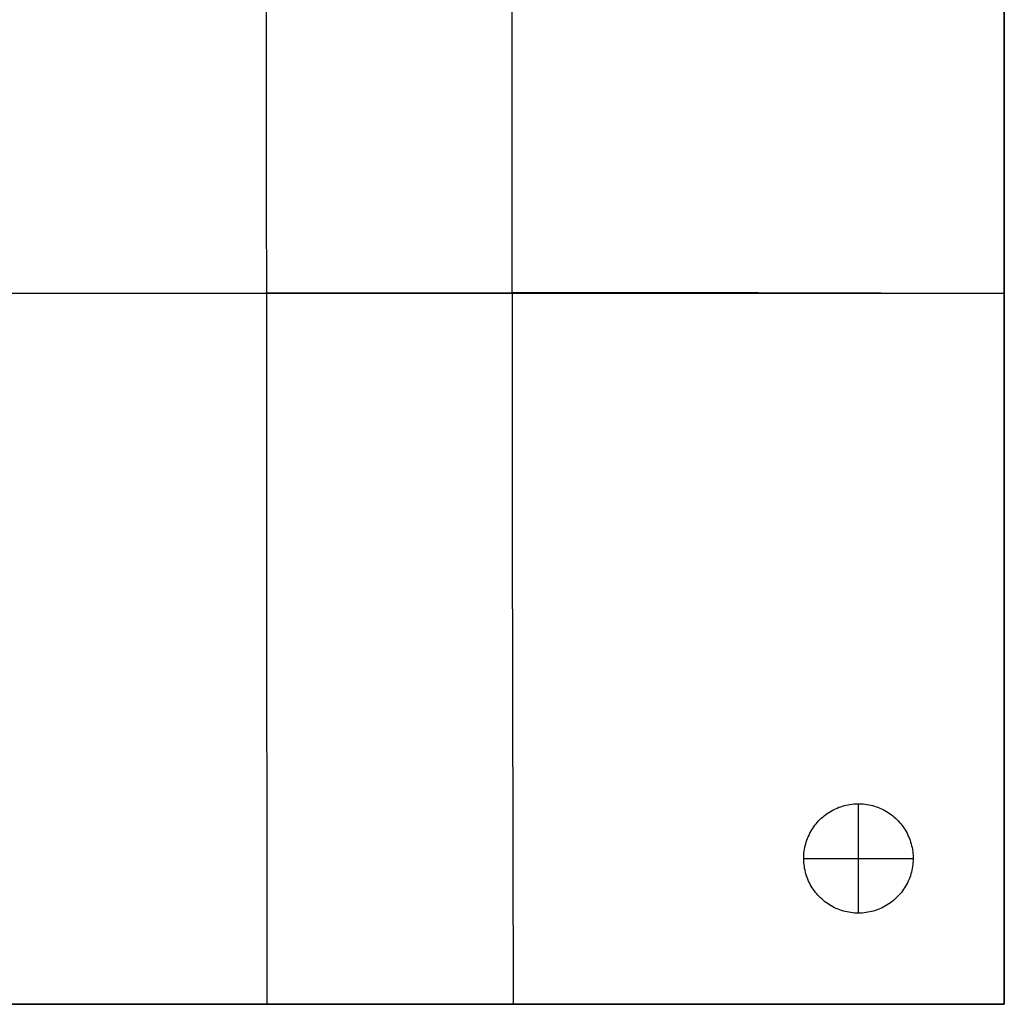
# Model space of a CAD drawing. Header units: millimetres. Extents: x 0 to 1080, y -1080 to 0.
# Tile 3 of 4: x 540 to 1080, y -1080 to -540. Entities that reach past the tile are written whole.
import ezdxf

# ---------------------------------------------------------------- set-up
doc = ezdxf.new("R2010")
doc.units = ezdxf.units.MM
doc.layers.add('108$Catena module 100 - center', color=7, linetype='Continuous', true_color=0x000000)

msp = doc.modelspace()

# ---------------------------------------------------------------- linework, layer by layer
at = {"layer": '108$Catena module 100 - center'}
for p, q in [((675, -300, 420), (675.46, -1080, 382.53)), ((810, -300, 420), (809.92, -559.61, 401.14)), ((1080, -1080, 20), (1080, -300, 20)), ((1080, -1080, 220), (1080, -300, 220)), ((1080, -429.75, 408.89), (1080, -559.8, 402.22)), ((809.92, -559.61, 401.14), (810.16, -819.71, 391.16)), ((1080, -559.8, 402.22), (1080, -690, 400)), ((0, -690, 20), (1080, -690, 20)), ((540, -690, 400), (810, -689.61, 395.04)), ((810, -689.61, 395.04), (945.01, -689.63, 394.42)), ((945.01, -689.63, 394.42), (1012.52, -689.77, 396.2)), ((1012.52, -689.77, 396.2), (1080, -690, 400)), ((1080, -690, 400), (1080, -820.2, 402.22)), ((1080, -690, 20), (1080, -690, 400)), ((810.16, -819.71, 391.16), (810.73, -1080, 390.07)), ((1080, -820.2, 402.22), (1080, -950.25, 408.89)), ((1080, -950.25, 408.89), (1080, -1080, 420)), ((988.34, -972.36, 20), (989.31, -971.97, 20)), ((988.34, -972.36), (989.31, -971.97)), ((988.34, -972.36, 10), (989.31, -971.97, 10)), ((989.31, -971.97, 20), (990.28, -971.62, 20)), ((989.31, -971.97), (990.28, -971.62)), ((989.31, -971.97, 10), (990.28, -971.62, 10)), ((990.28, -971.62, 20), (991.28, -971.3, 20)), ((990.28, -971.62), (991.28, -971.3)), ((990.28, -971.62, 10), (991.28, -971.3, 10)), ((991.28, -971.3, 20), (992.28, -971.01, 20)), ((991.28, -971.3), (992.28, -971.01)), ((991.28, -971.3, 10), (992.28, -971.01, 10)), ((992.28, -971.01, 20), (993.29, -970.76, 20)), ((992.28, -971.01), (993.29, -970.76)), ((992.28, -971.01, 10), (993.29, -970.76, 10)), ((993.29, -970.76, 20), (994.31, -970.55, 20)), ((993.29, -970.76), (994.31, -970.55)), ((993.29, -970.76, 10), (994.31, -970.55, 10)), ((994.31, -970.55, 20), (995.33, -970.37, 20)), ((994.31, -970.55), (995.33, -970.37)), ((994.31, -970.55, 10), (995.33, -970.37, 10)), ((995.33, -970.37, 20), (996.36, -970.22, 20)), ((995.33, -970.37), (996.36, -970.22)), ((995.33, -970.37, 10), (996.36, -970.22, 10)), ((996.36, -970.22, 20), (997.4, -970.11, 20)), ((996.36, -970.22), (997.4, -970.11)), ((996.36, -970.22, 10), (997.4, -970.11, 10)), ((997.4, -970.11, 20), (998.44, -970.04, 20)), ((997.4, -970.11), (998.44, -970.04)), ((997.4, -970.11, 10), (998.44, -970.04, 10)), ((998.44, -970.04, 20), (999.48, -970, 20)), ((998.44, -970.04), (999.48, -970)), ((998.44, -970.04, 10), (999.48, -970, 10)), ((999.48, -970, 20), (1000.52, -970, 20)), ((999.48, -970), (1000.52, -970)), ((999.48, -970, 10), (1000.52, -970, 10)), ((1000, -970, 20), (1000, -970)), ((1000, -1030, 20), (1000, -970, 20)), ((1000, -1030), (1000, -970)), ((1000.52, -970, 20), (1001.56, -970.04, 20)), ((1000.52, -970), (1001.56, -970.04)), ((1000.52, -970, 10), (1001.56, -970.04, 10)), ((1001.56, -970.04, 20), (1002.6, -970.11, 20)), ((1001.56, -970.04), (1002.6, -970.11)), ((1001.56, -970.04, 10), (1002.6, -970.11, 10)), ((1002.6, -970.11, 20), (1003.64, -970.22, 20)), ((1002.6, -970.11), (1003.64, -970.22)), ((1002.6, -970.11, 10), (1003.64, -970.22, 10)), ((1003.64, -970.22, 20), (1004.67, -970.37, 20)), ((1003.64, -970.22), (1004.67, -970.37)), ((1003.64, -970.22, 10), (1004.67, -970.37, 10)), ((1004.67, -970.37, 20), (1005.69, -970.55, 20)), ((1004.67, -970.37), (1005.69, -970.55)), ((1004.67, -970.37, 10), (1005.69, -970.55, 10)), ((1005.69, -970.55, 20), (1006.71, -970.76, 20)), ((1005.69, -970.55), (1006.71, -970.76)), ((1005.69, -970.55, 10), (1006.71, -970.76, 10)), ((1006.71, -970.76, 20), (1007.72, -971.01, 20)), ((1006.71, -970.76), (1007.72, -971.01)), ((1006.71, -970.76, 10), (1007.72, -971.01, 10)), ((1007.72, -971.01, 20), (1008.72, -971.3, 20)), ((1007.72, -971.01), (1008.72, -971.3)), ((1007.72, -971.01, 10), (1008.72, -971.3, 10)), ((1008.72, -971.3, 20), (1009.72, -971.62, 20)), ((1008.72, -971.3), (1009.72, -971.62)), ((1008.72, -971.3, 10), (1009.72, -971.62, 10)), ((1009.72, -971.62, 20), (1010.69, -971.97, 20)), ((1009.72, -971.62), (1010.69, -971.97)), ((1009.72, -971.62, 10), (1010.69, -971.97, 10)), ((1010.69, -971.97, 20), (1011.66, -972.36, 20)), ((1010.69, -971.97), (1011.66, -972.36)), ((1010.69, -971.97, 10), (1011.66, -972.36, 10)), ((979.63, -977.97, 20), (980.41, -977.28, 20)), ((979.63, -977.97), (980.41, -977.28)), ((979.63, -977.97, 10), (980.41, -977.28, 10)), ((980.41, -977.28, 20), (981.21, -976.61, 20)), ((980.41, -977.28), (981.21, -976.61)), ((980.41, -977.28, 10), (981.21, -976.61, 10)), ((981.21, -976.61, 20), (982.03, -975.98, 20)), ((981.21, -976.61), (982.03, -975.98)), ((981.21, -976.61, 10), (982.03, -975.98, 10)), ((982.03, -975.98, 20), (982.88, -975.37, 20)), ((982.03, -975.98), (982.88, -975.37)), ((982.03, -975.98, 10), (982.88, -975.37, 10)), ((982.88, -975.37, 20), (983.74, -974.79, 20)), ((982.88, -975.37), (983.74, -974.79)), ((982.88, -975.37, 10), (983.74, -974.79, 10)), ((983.74, -974.79, 20), (984.63, -974.24, 20)), ((983.74, -974.79), (984.63, -974.24)), ((983.74, -974.79, 10), (984.63, -974.24, 10)), ((984.63, -974.24, 20), (985.53, -973.72, 20)), ((984.63, -974.24), (985.53, -973.72)), ((984.63, -974.24, 10), (985.53, -973.72, 10)), ((985.53, -973.72, 20), (986.45, -973.23, 20)), ((985.53, -973.72), (986.45, -973.23)), ((985.53, -973.72, 10), (986.45, -973.23, 10)), ((986.45, -973.23, 20), (987.39, -972.78, 20)), ((986.45, -973.23), (987.39, -972.78)), ((986.45, -973.23, 10), (987.39, -972.78, 10)), ((987.39, -972.78, 20), (988.34, -972.36, 20)), ((987.39, -972.78), (988.34, -972.36)), ((987.39, -972.78, 10), (988.34, -972.36, 10)), ((1011.66, -972.36, 20), (1012.61, -972.78, 20)), ((1011.66, -972.36), (1012.61, -972.78)), ((1011.66, -972.36, 10), (1012.61, -972.78, 10)), ((1012.61, -972.78, 20), (1013.55, -973.23, 20)), ((1012.61, -972.78), (1013.55, -973.23)), ((1012.61, -972.78, 10), (1013.55, -973.23, 10)), ((1013.55, -973.23, 20), (1014.47, -973.72, 20)), ((1013.55, -973.23), (1014.47, -973.72)), ((1013.55, -973.23, 10), (1014.47, -973.72, 10)), ((1014.47, -973.72, 20), (1015.37, -974.24, 20)), ((1014.47, -973.72), (1015.37, -974.24)), ((1014.47, -973.72, 10), (1015.37, -974.24, 10)), ((1015.37, -974.24, 20), (1016.26, -974.79, 20)), ((1015.37, -974.24), (1016.26, -974.79)), ((1015.37, -974.24, 10), (1016.26, -974.79, 10)), ((1016.26, -974.79, 20), (1017.12, -975.37, 20)), ((1016.26, -974.79), (1017.12, -975.37)), ((1016.26, -974.79, 10), (1017.12, -975.37, 10)), ((1017.12, -975.37, 20), (1017.97, -975.98, 20)), ((1017.12, -975.37), (1017.97, -975.98)), ((1017.12, -975.37, 10), (1017.97, -975.98, 10)), ((1017.97, -975.98, 20), (1018.79, -976.61, 20)), ((1017.97, -975.98), (1018.79, -976.61)), ((1017.97, -975.98, 10), (1018.79, -976.61, 10)), ((1018.79, -976.61, 20), (1019.59, -977.28, 20)), ((1018.79, -976.61), (1019.59, -977.28)), ((1018.79, -976.61, 10), (1019.59, -977.28, 10)), ((1019.59, -977.28, 20), (1020.37, -977.97, 20)), ((1019.59, -977.28), (1020.37, -977.97)), ((1019.59, -977.28, 10), (1020.37, -977.97, 10)), ((974.93, -983.52, 20), (975.52, -982.66, 20)), ((974.93, -983.52), (975.52, -982.66)), ((974.93, -983.52, 10), (975.52, -982.66, 10)), ((975.52, -982.66, 20), (976.13, -981.82, 20)), ((975.52, -982.66), (976.13, -981.82)), ((975.52, -982.66, 10), (976.13, -981.82, 10)), ((976.13, -981.82, 20), (976.78, -981.01, 20)), ((976.13, -981.82), (976.78, -981.01)), ((976.13, -981.82, 10), (976.78, -981.01, 10)), ((976.78, -981.01, 20), (977.45, -980.21, 20)), ((976.78, -981.01), (977.45, -980.21)), ((976.78, -981.01, 10), (977.45, -980.21, 10)), ((977.45, -980.21, 20), (978.15, -979.44, 20)), ((977.45, -980.21), (978.15, -979.44)), ((977.45, -980.21, 10), (978.15, -979.44, 10)), ((978.15, -979.44, 20), (978.88, -978.69, 20)), ((978.15, -979.44), (978.88, -978.69)), ((978.15, -979.44, 10), (978.88, -978.69, 10)), ((978.88, -978.69, 20), (979.63, -977.97, 20)), ((978.88, -978.69), (979.63, -977.97)), ((978.88, -978.69, 10), (979.63, -977.97, 10)), ((1020.37, -977.97, 20), (1021.12, -978.69, 20)), ((1020.37, -977.97), (1021.12, -978.69)), ((1020.37, -977.97, 10), (1021.12, -978.69, 10)), ((1021.12, -978.69, 20), (1021.85, -979.44, 20)), ((1021.12, -978.69), (1021.85, -979.44)), ((1021.12, -978.69, 10), (1021.85, -979.44, 10)), ((1021.85, -979.44, 20), (1022.55, -980.21, 20)), ((1021.85, -979.44), (1022.55, -980.21)), ((1021.85, -979.44, 10), (1022.55, -980.21, 10)), ((1022.55, -980.21, 20), (1023.22, -981.01, 20)), ((1022.55, -980.21), (1023.22, -981.01)), ((1022.55, -980.21, 10), (1023.22, -981.01, 10)), ((1023.22, -981.01, 20), (1023.87, -981.82, 20)), ((1023.22, -981.01), (1023.87, -981.82)), ((1023.22, -981.01, 10), (1023.87, -981.82, 10)), ((1023.87, -981.82, 20), (1024.48, -982.66, 20)), ((1023.87, -981.82), (1024.48, -982.66)), ((1023.87, -981.82, 10), (1024.48, -982.66, 10)), ((1024.48, -982.66, 20), (1025.07, -983.52, 20)), ((1024.48, -982.66), (1025.07, -983.52)), ((1024.48, -982.66, 10), (1025.07, -983.52, 10)), ((972.06, -989.06, 20), (972.46, -988.1, 20)), ((972.06, -989.06), (972.46, -988.1)), ((972.06, -989.06, 10), (972.46, -988.1, 10)), ((972.46, -988.1, 20), (972.89, -987.15, 20)), ((972.46, -988.1), (972.89, -987.15)), ((972.46, -988.1, 10), (972.89, -987.15, 10)), ((972.89, -987.15, 20), (973.35, -986.22, 20)), ((972.89, -987.15), (973.35, -986.22)), ((972.89, -987.15, 10), (973.35, -986.22, 10)), ((973.35, -986.22, 20), (973.85, -985.3, 20)), ((973.35, -986.22), (973.85, -985.3)), ((973.35, -986.22, 10), (973.85, -985.3, 10)), ((973.85, -985.3, 20), (974.37, -984.4, 20)), ((973.85, -985.3), (974.37, -984.4)), ((973.85, -985.3, 10), (974.37, -984.4, 10)), ((974.37, -984.4, 20), (974.93, -983.52, 20)), ((974.37, -984.4), (974.93, -983.52)), ((974.37, -984.4, 10), (974.93, -983.52, 10)), ((1025.07, -983.52, 20), (1025.63, -984.4, 20)), ((1025.07, -983.52), (1025.63, -984.4)), ((1025.07, -983.52, 10), (1025.63, -984.4, 10)), ((1025.63, -984.4, 20), (1026.15, -985.3, 20)), ((1025.63, -984.4), (1026.15, -985.3)), ((1025.63, -984.4, 10), (1026.15, -985.3, 10)), ((1026.15, -985.3, 20), (1026.65, -986.22, 20)), ((1026.15, -985.3), (1026.65, -986.22)), ((1026.15, -985.3, 10), (1026.65, -986.22, 10)), ((1026.65, -986.22, 20), (1027.11, -987.15, 20)), ((1026.65, -986.22), (1027.11, -987.15)), ((1026.65, -986.22, 10), (1027.11, -987.15, 10)), ((1027.11, -987.15, 20), (1027.54, -988.1, 20)), ((1027.11, -987.15), (1027.54, -988.1)), ((1027.11, -987.15, 10), (1027.54, -988.1, 10)), ((1027.54, -988.1, 20), (1027.94, -989.06, 20)), ((1027.54, -988.1), (1027.94, -989.06)), ((1027.54, -988.1, 10), (1027.94, -989.06, 10)), ((970.6, -994.05, 20), (970.82, -993.03, 20)), ((970.6, -994.05), (970.82, -993.03)), ((970.6, -994.05, 10), (970.82, -993.03, 10)), ((970.82, -993.03, 20), (971.08, -992.03, 20)), ((970.82, -993.03), (971.08, -992.03)), ((970.82, -993.03, 10), (971.08, -992.03, 10)), ((971.08, -992.03, 20), (971.37, -991.03, 20)), ((971.08, -992.03), (971.37, -991.03)), ((971.08, -992.03, 10), (971.37, -991.03, 10)), ((971.37, -991.03, 20), (971.7, -990.04, 20)), ((971.37, -991.03), (971.7, -990.04)), ((971.37, -991.03, 10), (971.7, -990.04, 10)), ((971.7, -990.04, 20), (972.06, -989.06, 20)), ((971.7, -990.04), (972.06, -989.06)), ((971.7, -990.04, 10), (972.06, -989.06, 10)), ((1027.94, -989.06, 20), (1028.3, -990.04, 20)), ((1027.94, -989.06), (1028.3, -990.04)), ((1027.94, -989.06, 10), (1028.3, -990.04, 10)), ((1028.3, -990.04, 20), (1028.63, -991.03, 20)), ((1028.3, -990.04), (1028.63, -991.03)), ((1028.3, -990.04, 10), (1028.63, -991.03, 10)), ((1028.63, -991.03, 20), (1028.92, -992.03, 20)), ((1028.63, -991.03), (1028.92, -992.03)), ((1028.63, -991.03, 10), (1028.92, -992.03, 10)), ((1028.92, -992.03, 20), (1029.18, -993.03, 20)), ((1028.92, -992.03), (1029.18, -993.03)), ((1028.92, -992.03, 10), (1029.18, -993.03, 10)), ((1029.18, -993.03, 20), (1029.4, -994.05, 20)), ((1029.18, -993.03), (1029.4, -994.05)), ((1029.18, -993.03, 10), (1029.4, -994.05, 10)), ((970.01, -999.22, 20), (970.06, -998.18, 20)), ((970.01, -999.22), (970.06, -998.18)), ((970.01, -999.22, 10), (970.06, -998.18, 10)), ((970.06, -998.18, 20), (970.14, -997.14, 20)), ((970.06, -998.18), (970.14, -997.14)), ((970.06, -998.18, 10), (970.14, -997.14, 10)), ((970.14, -997.14, 20), (970.25, -996.11, 20)), ((970.14, -997.14), (970.25, -996.11)), ((970.14, -997.14, 10), (970.25, -996.11, 10)), ((970.25, -996.11, 20), (970.41, -995.08, 20)), ((970.25, -996.11), (970.41, -995.08)), ((970.25, -996.11, 10), (970.41, -995.08, 10)), ((970.41, -995.08, 20), (970.6, -994.05, 20)), ((970.41, -995.08), (970.6, -994.05)), ((970.41, -995.08, 10), (970.6, -994.05, 10)), ((1029.4, -994.05, 20), (1029.59, -995.08, 20)), ((1029.4, -994.05), (1029.59, -995.08)), ((1029.4, -994.05, 10), (1029.59, -995.08, 10)), ((1029.59, -995.08, 20), (1029.75, -996.11, 20)), ((1029.59, -995.08), (1029.75, -996.11)), ((1029.59, -995.08, 10), (1029.75, -996.11, 10)), ((1029.75, -996.11, 20), (1029.86, -997.14, 20)), ((1029.75, -996.11), (1029.86, -997.14)), ((1029.75, -996.11, 10), (1029.86, -997.14, 10)), ((1029.86, -997.14, 20), (1029.94, -998.18, 20)), ((1029.86, -997.14), (1029.94, -998.18)), ((1029.86, -997.14, 10), (1029.94, -998.18, 10)), ((1029.94, -998.18, 20), (1029.99, -999.22, 20)), ((1029.94, -998.18), (1029.99, -999.22)), ((1029.94, -998.18, 10), (1029.99, -999.22, 10)), ((970, -1000.26, 20), (970.01, -999.22, 20)), ((970, -1000.26), (970.01, -999.22)), ((970, -1000.26, 10), (970.01, -999.22, 10)), ((970, -1000, 20), (970, -1000)), ((970, -1000, 20), (1030, -1000, 20)), ((970, -1000), (1030, -1000)), ((970.03, -1001.3, 20), (970, -1000.26, 20)), ((970.03, -1001.3), (970, -1000.26)), ((970.03, -1001.3, 10), (970, -1000.26, 10)), ((970.09, -1002.34, 20), (970.03, -1001.3, 20)), ((970.09, -1002.34), (970.03, -1001.3)), ((970.09, -1002.34, 10), (970.03, -1001.3, 10)), ((970.19, -1003.38, 20), (970.09, -1002.34, 20)), ((970.19, -1003.38), (970.09, -1002.34)), ((970.19, -1003.38, 10), (970.09, -1002.34, 10)), ((970.33, -1004.41, 20), (970.19, -1003.38, 20)), ((970.33, -1004.41), (970.19, -1003.38)), ((970.33, -1004.41, 10), (970.19, -1003.38, 10)), ((1029.81, -1003.38, 20), (1029.67, -1004.41, 20)), ((1029.81, -1003.38), (1029.67, -1004.41)), ((1029.81, -1003.38, 10), (1029.67, -1004.41, 10)), ((1029.91, -1002.34, 20), (1029.81, -1003.38, 20)), ((1029.91, -1002.34), (1029.81, -1003.38)), ((1029.91, -1002.34, 10), (1029.81, -1003.38, 10)), ((1029.97, -1001.3, 20), (1029.91, -1002.34, 20)), ((1029.97, -1001.3), (1029.91, -1002.34)), ((1029.97, -1001.3, 10), (1029.91, -1002.34, 10)), ((1030, -1000.26, 20), (1029.97, -1001.3, 20)), ((1030, -1000.26), (1029.97, -1001.3)), ((1030, -1000.26, 10), (1029.97, -1001.3, 10)), ((1029.99, -999.22, 20), (1030, -1000.26, 20)), ((1029.99, -999.22), (1030, -1000.26)), ((1029.99, -999.22, 10), (1030, -1000.26, 10)), ((1030, -1000, 20), (1030, -1000)), ((970.5, -1005.44, 20), (970.33, -1004.41, 20)), ((970.5, -1005.44), (970.33, -1004.41)), ((970.5, -1005.44, 10), (970.33, -1004.41, 10)), ((970.7, -1006.46, 20), (970.5, -1005.44, 20)), ((970.7, -1006.46), (970.5, -1005.44)), ((970.7, -1006.46, 10), (970.5, -1005.44, 10)), ((970.95, -1007.47, 20), (970.7, -1006.46, 20)), ((970.95, -1007.47), (970.7, -1006.46)), ((970.95, -1007.47, 10), (970.7, -1006.46, 10)), ((971.22, -1008.47, 20), (970.95, -1007.47, 20)), ((971.22, -1008.47), (970.95, -1007.47)), ((971.22, -1008.47, 10), (970.95, -1007.47, 10)), ((971.53, -1009.47, 20), (971.22, -1008.47, 20)), ((971.53, -1009.47), (971.22, -1008.47)), ((971.53, -1009.47, 10), (971.22, -1008.47, 10)), ((971.88, -1010.45, 20), (971.53, -1009.47, 20)), ((971.88, -1010.45), (971.53, -1009.47)), ((971.88, -1010.45, 10), (971.53, -1009.47, 10)), ((1028.47, -1009.47, 20), (1028.12, -1010.45, 20)), ((1028.47, -1009.47), (1028.12, -1010.45)), ((1028.47, -1009.47, 10), (1028.12, -1010.45, 10)), ((1028.78, -1008.47, 20), (1028.47, -1009.47, 20)), ((1028.78, -1008.47), (1028.47, -1009.47)), ((1028.78, -1008.47, 10), (1028.47, -1009.47, 10)), ((1029.05, -1007.47, 20), (1028.78, -1008.47, 20)), ((1029.05, -1007.47), (1028.78, -1008.47)), ((1029.05, -1007.47, 10), (1028.78, -1008.47, 10)), ((1029.3, -1006.46, 20), (1029.05, -1007.47, 20)), ((1029.3, -1006.46), (1029.05, -1007.47)), ((1029.3, -1006.46, 10), (1029.05, -1007.47, 10)), ((1029.5, -1005.44, 20), (1029.3, -1006.46, 20)), ((1029.5, -1005.44), (1029.3, -1006.46)), ((1029.5, -1005.44, 10), (1029.3, -1006.46, 10)), ((1029.67, -1004.41, 20), (1029.5, -1005.44, 20)), ((1029.67, -1004.41), (1029.5, -1005.44)), ((1029.67, -1004.41, 10), (1029.5, -1005.44, 10)), ((972.26, -1011.42, 20), (971.88, -1010.45, 20)), ((972.26, -1011.42), (971.88, -1010.45)), ((972.26, -1011.42, 10), (971.88, -1010.45, 10)), ((972.67, -1012.38, 20), (972.26, -1011.42, 20)), ((972.67, -1012.38), (972.26, -1011.42)), ((972.67, -1012.38, 10), (972.26, -1011.42, 10)), ((973.12, -1013.32, 20), (972.67, -1012.38, 20)), ((973.12, -1013.32), (972.67, -1012.38)), ((973.12, -1013.32, 10), (972.67, -1012.38, 10)), ((973.6, -1014.24, 20), (973.12, -1013.32, 20)), ((973.6, -1014.24), (973.12, -1013.32)), ((973.6, -1014.24, 10), (973.12, -1013.32, 10)), ((974.11, -1015.15, 20), (973.6, -1014.24, 20)), ((974.11, -1015.15), (973.6, -1014.24)), ((974.11, -1015.15, 10), (973.6, -1014.24, 10)), ((974.65, -1016.04, 20), (974.11, -1015.15, 20)), ((974.65, -1016.04), (974.11, -1015.15)), ((974.65, -1016.04, 10), (974.11, -1015.15, 10)), ((1025.89, -1015.15, 20), (1025.35, -1016.04, 20)), ((1025.89, -1015.15), (1025.35, -1016.04)), ((1025.89, -1015.15, 10), (1025.35, -1016.04, 10)), ((1026.4, -1014.24, 20), (1025.89, -1015.15, 20)), ((1026.4, -1014.24), (1025.89, -1015.15)), ((1026.4, -1014.24, 10), (1025.89, -1015.15, 10)), ((1026.88, -1013.32, 20), (1026.4, -1014.24, 20)), ((1026.88, -1013.32), (1026.4, -1014.24)), ((1026.88, -1013.32, 10), (1026.4, -1014.24, 10)), ((1027.33, -1012.38, 20), (1026.88, -1013.32, 20)), ((1027.33, -1012.38), (1026.88, -1013.32)), ((1027.33, -1012.38, 10), (1026.88, -1013.32, 10)), ((1027.74, -1011.42, 20), (1027.33, -1012.38, 20)), ((1027.74, -1011.42), (1027.33, -1012.38)), ((1027.74, -1011.42, 10), (1027.33, -1012.38, 10)), ((1028.12, -1010.45, 20), (1027.74, -1011.42, 20)), ((1028.12, -1010.45), (1027.74, -1011.42)), ((1028.12, -1010.45, 10), (1027.74, -1011.42, 10)), ((975.22, -1016.91, 20), (974.65, -1016.04, 20)), ((975.22, -1016.91), (974.65, -1016.04)), ((975.22, -1016.91, 10), (974.65, -1016.04, 10)), ((975.82, -1017.76, 20), (975.22, -1016.91, 20)), ((975.82, -1017.76), (975.22, -1016.91)), ((975.82, -1017.76, 10), (975.22, -1016.91, 10)), ((976.45, -1018.59, 20), (975.82, -1017.76, 20)), ((976.45, -1018.59), (975.82, -1017.76)), ((976.45, -1018.59, 10), (975.82, -1017.76, 10)), ((977.11, -1019.39, 20), (976.45, -1018.59, 20)), ((977.11, -1019.39), (976.45, -1018.59)), ((977.11, -1019.39, 10), (976.45, -1018.59, 10)), ((977.8, -1020.18, 20), (977.11, -1019.39, 20)), ((977.8, -1020.18), (977.11, -1019.39)), ((977.8, -1020.18, 10), (977.11, -1019.39, 10)), ((978.51, -1020.94, 20), (977.8, -1020.18, 20)), ((978.51, -1020.94), (977.8, -1020.18)), ((978.51, -1020.94, 10), (977.8, -1020.18, 10)), ((1022.2, -1020.18, 20), (1021.49, -1020.94, 20)), ((1022.2, -1020.18), (1021.49, -1020.94)), ((1022.2, -1020.18, 10), (1021.49, -1020.94, 10)), ((1022.89, -1019.39, 20), (1022.2, -1020.18, 20)), ((1022.89, -1019.39), (1022.2, -1020.18)), ((1022.89, -1019.39, 10), (1022.2, -1020.18, 10)), ((1023.55, -1018.59, 20), (1022.89, -1019.39, 20)), ((1023.55, -1018.59), (1022.89, -1019.39)), ((1023.55, -1018.59, 10), (1022.89, -1019.39, 10)), ((1024.18, -1017.76, 20), (1023.55, -1018.59, 20)), ((1024.18, -1017.76), (1023.55, -1018.59)), ((1024.18, -1017.76, 10), (1023.55, -1018.59, 10)), ((1024.78, -1016.91, 20), (1024.18, -1017.76, 20)), ((1024.78, -1016.91), (1024.18, -1017.76)), ((1024.78, -1016.91, 10), (1024.18, -1017.76, 10)), ((1025.35, -1016.04, 20), (1024.78, -1016.91, 20)), ((1025.35, -1016.04), (1024.78, -1016.91)), ((1025.35, -1016.04, 10), (1024.78, -1016.91, 10)), ((979.25, -1021.67, 20), (978.51, -1020.94, 20)), ((979.25, -1021.67), (978.51, -1020.94)), ((979.25, -1021.67, 10), (978.51, -1020.94, 10)), ((980.02, -1022.38, 20), (979.25, -1021.67, 20)), ((980.02, -1022.38), (979.25, -1021.67)), ((980.02, -1022.38, 10), (979.25, -1021.67, 10)), ((980.81, -1023.06, 20), (980.02, -1022.38, 20)), ((980.81, -1023.06), (980.02, -1022.38)), ((980.81, -1023.06, 10), (980.02, -1022.38, 10)), ((981.62, -1023.71, 20), (980.81, -1023.06, 20)), ((981.62, -1023.71), (980.81, -1023.06)), ((981.62, -1023.71, 10), (980.81, -1023.06, 10)), ((982.45, -1024.33, 20), (981.62, -1023.71, 20)), ((982.45, -1024.33), (981.62, -1023.71)), ((982.45, -1024.33, 10), (981.62, -1023.71, 10)), ((983.31, -1024.93, 20), (982.45, -1024.33, 20)), ((983.31, -1024.93), (982.45, -1024.33)), ((983.31, -1024.93, 10), (982.45, -1024.33, 10)), ((984.18, -1025.49, 20), (983.31, -1024.93, 20)), ((984.18, -1025.49), (983.31, -1024.93)), ((984.18, -1025.49, 10), (983.31, -1024.93, 10)), ((985.08, -1026.02, 20), (984.18, -1025.49, 20)), ((985.08, -1026.02), (984.18, -1025.49)), ((985.08, -1026.02, 10), (984.18, -1025.49, 10)), ((1015.82, -1025.49, 20), (1014.92, -1026.02, 20)), ((1015.82, -1025.49), (1014.92, -1026.02)), ((1015.82, -1025.49, 10), (1014.92, -1026.02, 10)), ((1016.69, -1024.93, 20), (1015.82, -1025.49, 20)), ((1016.69, -1024.93), (1015.82, -1025.49)), ((1016.69, -1024.93, 10), (1015.82, -1025.49, 10)), ((1017.55, -1024.33, 20), (1016.69, -1024.93, 20)), ((1017.55, -1024.33), (1016.69, -1024.93)), ((1017.55, -1024.33, 10), (1016.69, -1024.93, 10)), ((1018.38, -1023.71, 20), (1017.55, -1024.33, 20)), ((1018.38, -1023.71), (1017.55, -1024.33)), ((1018.38, -1023.71, 10), (1017.55, -1024.33, 10)), ((1019.19, -1023.06, 20), (1018.38, -1023.71, 20)), ((1019.19, -1023.06), (1018.38, -1023.71)), ((1019.19, -1023.06, 10), (1018.38, -1023.71, 10)), ((1019.98, -1022.38, 20), (1019.19, -1023.06, 20)), ((1019.98, -1022.38), (1019.19, -1023.06)), ((1019.98, -1022.38, 10), (1019.19, -1023.06, 10)), ((1020.75, -1021.67, 20), (1019.98, -1022.38, 20)), ((1020.75, -1021.67), (1019.98, -1022.38)), ((1020.75, -1021.67, 10), (1019.98, -1022.38, 10)), ((1021.49, -1020.94, 20), (1020.75, -1021.67, 20)), ((1021.49, -1020.94), (1020.75, -1021.67)), ((1021.49, -1020.94, 10), (1020.75, -1021.67, 10)), ((985.99, -1026.53, 20), (985.08, -1026.02, 20)), ((985.99, -1026.53), (985.08, -1026.02)), ((985.99, -1026.53, 10), (985.08, -1026.02, 10)), ((986.92, -1027, 20), (985.99, -1026.53, 20)), ((986.92, -1027), (985.99, -1026.53)), ((986.92, -1027, 10), (985.99, -1026.53, 10)), ((987.86, -1027.43, 20), (986.92, -1027, 20)), ((987.86, -1027.43), (986.92, -1027)), ((987.86, -1027.43, 10), (986.92, -1027, 10)), ((988.82, -1027.84, 20), (987.86, -1027.43, 20)), ((988.82, -1027.84), (987.86, -1027.43)), ((988.82, -1027.84, 10), (987.86, -1027.43, 10)), ((989.79, -1028.21, 20), (988.82, -1027.84, 20)), ((989.79, -1028.21), (988.82, -1027.84)), ((989.79, -1028.21, 10), (988.82, -1027.84, 10)), ((990.78, -1028.55, 20), (989.79, -1028.21, 20)), ((990.78, -1028.55), (989.79, -1028.21)), ((990.78, -1028.55, 10), (989.79, -1028.21, 10)), ((991.78, -1028.85, 20), (990.78, -1028.55, 20)), ((991.78, -1028.85), (990.78, -1028.55)), ((991.78, -1028.85, 10), (990.78, -1028.55, 10)), ((992.78, -1029.12, 20), (991.78, -1028.85, 20)), ((992.78, -1029.12), (991.78, -1028.85)), ((992.78, -1029.12, 10), (991.78, -1028.85, 10)), ((993.8, -1029.35, 20), (992.78, -1029.12, 20)), ((993.8, -1029.35), (992.78, -1029.12)), ((993.8, -1029.35, 10), (992.78, -1029.12, 10)), ((994.82, -1029.55, 20), (993.8, -1029.35, 20)), ((994.82, -1029.55), (993.8, -1029.35)), ((994.82, -1029.55, 10), (993.8, -1029.35, 10)), ((995.85, -1029.71, 20), (994.82, -1029.55, 20)), ((995.85, -1029.71), (994.82, -1029.55)), ((995.85, -1029.71, 10), (994.82, -1029.55, 10)), ((996.88, -1029.84, 20), (995.85, -1029.71, 20)), ((996.88, -1029.84), (995.85, -1029.71)), ((996.88, -1029.84, 10), (995.85, -1029.71, 10)), ((997.92, -1029.93, 20), (996.88, -1029.84, 20)), ((997.92, -1029.93), (996.88, -1029.84)), ((997.92, -1029.93, 10), (996.88, -1029.84, 10)), ((998.96, -1029.98, 20), (997.92, -1029.93, 20)), ((998.96, -1029.98), (997.92, -1029.93)), ((998.96, -1029.98, 10), (997.92, -1029.93, 10)), ((1000, -1030, 20), (998.96, -1029.98, 20)), ((1000, -1030), (998.96, -1029.98)), ((1000, -1030, 10), (998.96, -1029.98, 10)), ((1001.04, -1029.98, 20), (1000, -1030, 20)), ((1001.04, -1029.98), (1000, -1030)), ((1001.04, -1029.98, 10), (1000, -1030, 10)), ((1000, -1030, 20), (1000, -1030)), ((1002.08, -1029.93, 20), (1001.04, -1029.98, 20)), ((1002.08, -1029.93), (1001.04, -1029.98)), ((1002.08, -1029.93, 10), (1001.04, -1029.98, 10)), ((1003.12, -1029.84, 20), (1002.08, -1029.93, 20)), ((1003.12, -1029.84), (1002.08, -1029.93)), ((1003.12, -1029.84, 10), (1002.08, -1029.93, 10)), ((1004.15, -1029.71, 20), (1003.12, -1029.84, 20)), ((1004.15, -1029.71), (1003.12, -1029.84)), ((1004.15, -1029.71, 10), (1003.12, -1029.84, 10)), ((1005.18, -1029.55, 20), (1004.15, -1029.71, 20)), ((1005.18, -1029.55), (1004.15, -1029.71)), ((1005.18, -1029.55, 10), (1004.15, -1029.71, 10)), ((1006.2, -1029.35, 20), (1005.18, -1029.55, 20)), ((1006.2, -1029.35), (1005.18, -1029.55)), ((1006.2, -1029.35, 10), (1005.18, -1029.55, 10)), ((1007.22, -1029.12, 20), (1006.2, -1029.35, 20)), ((1007.22, -1029.12), (1006.2, -1029.35)), ((1007.22, -1029.12, 10), (1006.2, -1029.35, 10)), ((1008.22, -1028.85, 20), (1007.22, -1029.12, 20)), ((1008.22, -1028.85), (1007.22, -1029.12)), ((1008.22, -1028.85, 10), (1007.22, -1029.12, 10)), ((1009.22, -1028.55, 20), (1008.22, -1028.85, 20)), ((1009.22, -1028.55), (1008.22, -1028.85)), ((1009.22, -1028.55, 10), (1008.22, -1028.85, 10)), ((1010.21, -1028.21, 20), (1009.22, -1028.55, 20)), ((1010.21, -1028.21), (1009.22, -1028.55)), ((1010.21, -1028.21, 10), (1009.22, -1028.55, 10)), ((1011.18, -1027.84, 20), (1010.21, -1028.21, 20)), ((1011.18, -1027.84), (1010.21, -1028.21)), ((1011.18, -1027.84, 10), (1010.21, -1028.21, 10)), ((1012.14, -1027.43, 20), (1011.18, -1027.84, 20)), ((1012.14, -1027.43), (1011.18, -1027.84)), ((1012.14, -1027.43, 10), (1011.18, -1027.84, 10)), ((1013.08, -1027, 20), (1012.14, -1027.43, 20)), ((1013.08, -1027), (1012.14, -1027.43)), ((1013.08, -1027, 10), (1012.14, -1027.43, 10)), ((1014.01, -1026.53, 20), (1013.08, -1027, 20)), ((1014.01, -1026.53), (1013.08, -1027)), ((1014.01, -1026.53, 10), (1013.08, -1027, 10)), ((1014.92, -1026.02, 20), (1014.01, -1026.53, 20)), ((1014.92, -1026.02), (1014.01, -1026.53)), ((1014.92, -1026.02, 10), (1014.01, -1026.53, 10)), ((1080, -1080, 20), (0, -1080, 20)), ((0, -1080, 220), (1080, -1080, 220)), ((607.74, -1080, 380.63), (540, -1080, 380)), ((675.46, -1080, 382.53), (607.74, -1080, 380.63)), ((743.13, -1080, 385.68), (675.46, -1080, 382.53)), ((810.73, -1080, 390.07), (743.13, -1080, 385.68)), ((878.24, -1080, 395.71), (810.73, -1080, 390.07)), ((945.64, -1080, 402.58), (878.24, -1080, 395.71)), ((1012.9, -1080, 410.68), (945.64, -1080, 402.58)), ((1080, -1080, 420), (1012.9, -1080, 410.68)), ((1080, -1080, 420), (1080, -1080, 20))]:
    msp.add_line(p, q, dxfattribs=at)

doc.saveas('drawing.dxf')
